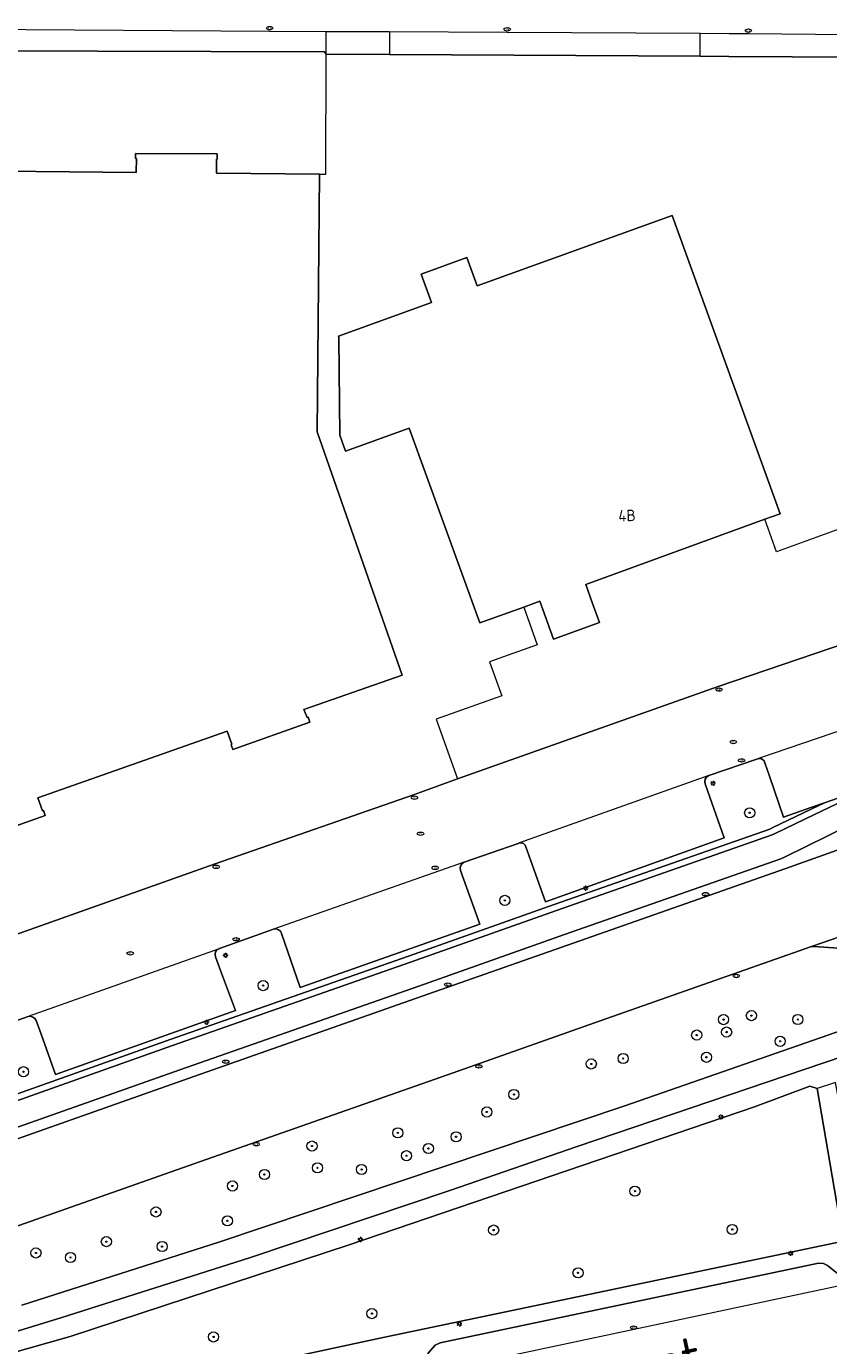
# Model space of a CAD drawing. Header units: metres. Extents: x 92650 to 117222, y 425801 to 461092.
# Tile 89 of 146: x 115641 to 115704, y 426144 to 426248. Entities that reach past the tile are written whole.
import ezdxf
from ezdxf.enums import TextEntityAlignment as Align

# ---------------------------------------------------------------- set-up
doc = ezdxf.new("R2010")
doc.units = ezdxf.units.M
doc.layers.get('0').update_dxf_attribs({"color": 253, "linetype": 'CONTINUOUS', "lineweight": 15})
for name, color, linetype, lineweight in [('B-WE-GR-BEPLANTING_CULTUUR_BODEMBEDEKKER-GV', 253, 'CONTINUOUS', 15), ('B-WE-GR-BEPLANTING_CULTUUR_BOSPLANTSOEN-GV', 253, 'CONTINUOUS', 15), ('B-WE-GR-BOOM-S', 253, 'CONTINUOUS', 15), ('B-WE-GR-GROENVOORZIENING-GV', 253, 'CONTINUOUS', 15), ('B-WE-GR-HAAG-GV', 253, 'CONTINUOUS', 15), ('B-WE-IE-MEUBILAIR-S', 253, 'CONTINUOUS', 15), ('B-WE-OG-BEBOUWING-GV', 253, 'CONTINUOUS', 15), ('B-WE-OG-BEBOUWING-T18', 253, 'CONTINUOUS', 15), ('B-WE-OG-TERREIN_BEGROEID-GV', 253, 'CONTINUOUS', 15), ('B-WE-OG-TERREIN_ERF-GV', 253, 'CONTINUOUS', 15), ('B-WE-OG-TOPOGRAFIE-T18', 7, 'CONTINUOUS', 15), ('B-WE-OG-WEG-GV', 253, 'CONTINUOUS', 15), ('B-WE-VH-GESLOTENVERHARDING_ASFALT-GV', 253, 'CONTINUOUS', 15), ('B-WE-VH-OPENVERHARDING_BETONSTRAATSTEEN-GV', 253, 'CONTINUOUS', 15), ('B-WE-VH-OPENVERHARDING_TEGEL-GV', 253, 'CONTINUOUS', 15)]:
    doc.layers.add(name, color=color, linetype=linetype, lineweight=lineweight)
doc.styles.add('NLCS-ISO', font='NLCS-ISO.ttf')
doc.styles.add('NLCS-ISO-M200-T18', font='NLCS-ISO.ttf', dxfattribs={"height": 0.36})

# ---------------------------------------------------------------- blocks, each defined once
blk = doc.blocks.new('SIE-MEUBILAIR_PAAL_LICHTMAST-SO')
for points in [[(-0.62, 0), (-1, 0)], [(-0.71, 0.71), (-0.44, 0.44)], [(0, 1), (0, 0.62)], [(0.44, 0.44), (0.71, 0.71)], [(1, 0), (0.62, 0)], [(-0.71, -0.71), (-0.44, -0.44)], [(0, -0.62), (0, -1)], [(0.44, -0.44), (0.71, -0.71)]]:
    blk.add_lwpolyline(points)
blk.add_circle((0, 0), 0.5)
blk = doc.blocks.new('SIE-MEUBILAIR_PUT_KOLK-SO')
blk.add_ellipse((0, 0), major_axis=(1.25, 0), ratio=0.54)
at = {"style": 'NLCS-ISO'}
blk.add_text('klk', height=0.75, dxfattribs=at).set_placement((0.03, 0), align=Align.MIDDLE_CENTER)
blk = doc.blocks.new('SIE-MEUBILAIR_PUT_RIOOLPUT-SO')
blk.add_ellipse((0, 0), major_axis=(1.25, 0), ratio=0.54)
at = {"style": 'NLCS-ISO'}
blk.add_text('ri', height=0.75, dxfattribs=at).set_placement((-0.04, 0.07), align=Align.MIDDLE_CENTER)
blk = doc.blocks.new('SGR-BOOM_GBKN-SO')
at = {"linetype": 'ByBlock', "lineweight": 18}
h = blk.add_hatch(color=0, dxfattribs=at)
h.dxf.hatch_style = 1
edge = h.paths.add_edge_path()
edge.add_arc((0, 0), 0.25, 0, 360)
at = {"color": 0, "linetype": 'ByBlock', "lineweight": 18}
for radius in [2, 0.25]:
    blk.add_circle((0, 0), radius, dxfattribs=at)
at = {"color": 0, "linetype": 'ByBlock', "lineweight": 18, "style": 'NLCS-ISO'}
blk.add_attdef('SOORT', (2.5, 0), '', height=1.5, dxfattribs=at)

msp = doc.modelspace()

# ---------------------------------------------------------------- linework, layer by layer
at = {"layer": 'B-WE-GR-BEPLANTING_CULTUUR_BODEMBEDEKKER-GV', "transparency": 33554687, "flags": 128}
for points in [[(115614.263, 426154.341), (115616.703, 426155.143), (115634.67, 426161.445), (115652.576, 426167.782), (115671.354, 426174.373), (115682.836, 426178.421), (115699.821, 426184.375), (115700.074, 426184.496), (115703.094, 426185.941), (115704.138, 426186.441), (115703.072, 426186.068), (115700.92, 426185.316), (115699.799, 426188.547), (115699.437, 426189.592)], [(115698.805, 426189.892), (115695.009, 426188.585)], [(115694.723, 426187.943), (115695.1, 426186.882), (115696.233, 426183.694), (115682.136, 426178.654), (115680.991, 426181.884), (115680.608, 426182.966)], [(115679.994, 426183.251), (115675.725, 426181.78)], [(115675.443, 426181.123), (115676.967, 426176.883), (115662.808, 426171.899), (115661.345, 426176.14)], [(115660.7, 426176.481), (115656.44, 426174.959), (115656.428, 426174.955), (115656.416, 426174.951)], [(115656.131, 426174.32), (115656.539, 426173.221), (115657.703, 426170.087), (115643.522, 426165.036), (115642.392, 426168.208), (115642.01, 426169.279)], [(115641.365, 426169.608), (115638.063, 426168.433)]]:
    msp.add_lwpolyline(points, dxfattribs=at)
at = {"layer": 'B-WE-GR-BEPLANTING_CULTUUR_BODEMBEDEKKER-GV', "transparency": 33554687}
for points in [[(115698.948, 426189.941, 0.0920798), (115698.805, 426189.892)], [(115699.437, 426189.592, 0.405961), (115698.948, 426189.941)], [(115695.009, 426188.585, 0.3923719), (115694.723, 426187.943)], [(115680.094, 426183.286, 0.0507798), (115679.994, 426183.251)], [(115680.608, 426182.966, 0.4079154), (115680.094, 426183.286)], [(115675.725, 426181.78, 0.3462001), (115675.443, 426181.123)], [(115661.345, 426176.14, 0.423556), (115660.7, 426176.481)], [(115656.416, 426174.951, 0.4104709), (115656.131, 426174.32)], [(115642.01, 426169.279, 0.3835806), (115641.365, 426169.608)]]:
    msp.add_lwpolyline(points, format="xyb", dxfattribs=at)
at = {"layer": 'B-WE-GR-BEPLANTING_CULTUUR_BOSPLANTSOEN-GV', "transparency": 33554687, "flags": 128}
for points in [[(115703.126, 426175.126), (115686.007, 426169.112), (115674.418, 426165.017), (115655.413, 426158.343), (115637.853, 426152.165), (115619.628, 426145.795), (115614.263, 426144.019)], [(115640.874, 426146.87), (115656.41, 426151.824), (115688.398, 426162.569), (115708.552, 426169.58), (115706.749, 426174.897), (115703.322, 426175.133), (115703.126, 426175.126)]]:
    msp.add_lwpolyline(points, dxfattribs=at)
at = {"layer": 'B-WE-GR-GROENVOORZIENING-GV', "transparency": 33554687, "flags": 128}
for points in [[(115738.062, 426197.122), (115736.856, 426196.743), (115732.017, 426195.269), (115731.256, 426195.054), (115731.062, 426194.999), (115730.126, 426194.782), (115725.727, 426193.786), (115719.793, 426191.818), (115719.712, 426192.07), (115715.083, 426190.499), (115715.129, 426190.373), (115715.158, 426190.293), (115704.138, 426186.441), (115703.094, 426185.941), (115700.074, 426184.496), (115699.821, 426184.375), (115682.836, 426178.421), (115671.354, 426174.373), (115652.576, 426167.782), (115634.67, 426161.445), (115616.703, 426155.143), (115614.263, 426154.341)], [(115614.263, 426153.814), (115616.864, 426154.67), (115634.836, 426160.973), (115652.742, 426167.31), (115671.52, 426173.901), (115683.002, 426177.949), (115700.012, 426183.912), (115700.29, 426184.045), (115703.31, 426185.49), (115706.323, 426186.932), (115707.26, 426187.321), (115708.191, 426187.634), (115722.417, 426192.459), (115723.404, 426192.745), (115724.365, 426192.965), (115730.238, 426194.295), (115731.187, 426194.515), (115731.392, 426194.573)]]:
    msp.add_lwpolyline(points, dxfattribs=at)
at = {"layer": 'B-WE-GR-HAAG-GV', "transparency": 33554687, "flags": 128}
for points in [[(115738.062, 426197.122), (115736.856, 426196.743), (115732.017, 426195.269), (115731.256, 426195.054), (115731.062, 426194.999), (115730.126, 426194.782), (115725.727, 426193.786), (115719.793, 426191.818), (115719.712, 426192.07), (115715.083, 426190.499), (115715.129, 426190.373), (115715.158, 426190.293), (115704.138, 426186.441), (115703.094, 426185.941), (115700.074, 426184.496), (115699.821, 426184.375), (115682.836, 426178.421), (115671.354, 426174.373), (115652.576, 426167.782), (115634.67, 426161.445), (115616.703, 426155.143), (115614.263, 426154.341)], [(115614.263, 426153.814), (115616.864, 426154.67), (115634.836, 426160.973), (115652.742, 426167.31), (115671.52, 426173.901), (115683.002, 426177.949), (115700.012, 426183.912), (115700.29, 426184.045), (115703.31, 426185.49), (115706.323, 426186.932), (115707.26, 426187.321), (115708.191, 426187.634), (115722.417, 426192.459), (115723.404, 426192.745), (115724.365, 426192.965), (115730.238, 426194.295), (115731.187, 426194.515), (115731.392, 426194.573)]]:
    msp.add_lwpolyline(points, dxfattribs=at)
at = {"layer": 'B-WE-OG-BEBOUWING-GV', "transparency": 33554687, "flags": 128}
msp.add_lwpolyline([(115636.632, 426183.301), (115642.703, 426185.449), (115642.57, 426185.829), (115642.504, 426185.805), (115642.135, 426186.847), (115657.058, 426192.098), (115657.427, 426191.056), (115657.373, 426191.006), (115657.495, 426190.654), (115663.561, 426192.805), (115663.432, 426193.186), (115663.366, 426193.163), (115663.107, 426193.803), (115670.839, 426196.495), (115664.14, 426215.69), (115664.331, 426235.985), (115656.206, 426236.067), (115656.205, 426237.175), (115656.275, 426237.169), (115656.278, 426237.577), (115649.839, 426237.617), (115649.834, 426237.215), (115649.904, 426237.215), (115649.897, 426236.109), (115634.077, 426236.281)], dxfattribs=at)
msp.add_lwpolyline([(115676.974, 426200.622), (115680.431, 426201.872), (115681.704, 426202.332), (115682.782, 426199.348), (115686.392, 426200.652), (115685.85, 426202.152), (115685.314, 426203.636), (115699.433, 426208.785), (115700.642, 426209.226), (115692.124, 426232.737), (115676.771, 426227.175), (115675.956, 426229.422), (115672.337, 426228.111), (115673.151, 426225.863), (115665.836, 426223.213), (115665.87, 426223.119), (115665.871, 426223.052), (115665.929, 426215.417), (115666.387, 426214.148), (115671.4, 426215.959)], close=True, dxfattribs=at)
at = {"layer": 'B-WE-OG-TERREIN_BEGROEID-GV', "transparency": 33554687, "flags": 128}
msp.add_lwpolyline([(115702.982, 426164.112), (115698.633, 426162.481), (115666.684, 426151.614), (115644.673, 426144.401), (115639.593, 426142.936), (115638.439, 426142.603), (115627.116, 426139.338), (115624.445, 426138.738), (115624.297, 426138.575), (115624.491, 426136.943), (115624.973, 426134.86), (115626.641, 426135.122), (115669.212, 426144.294), (115705.496, 426151.887), (115705.577, 426152.113), (115703.573, 426163.93)], close=True, dxfattribs=at)
at = {"layer": 'B-WE-OG-TERREIN_ERF-GV', "transparency": 33554687, "flags": 128}
for points in [[(115634.077, 426236.281), (115649.897, 426236.109), (115649.904, 426237.215), (115649.834, 426237.215), (115649.839, 426237.617), (115656.278, 426237.577), (115656.275, 426237.169), (115656.205, 426237.175), (115656.206, 426236.067), (115664.331, 426235.985), (115664.84, 426235.98), (115664.851, 426245.435), (115664.725, 426245.62), (115619.955, 426245.749)], [(115716.586, 426245.162), (115696.609, 426245.267), (115694.326, 426245.279), (115669.851, 426245.409), (115664.851, 426245.435)], [(115664.331, 426235.985), (115664.14, 426215.69), (115670.839, 426196.495), (115663.107, 426193.803), (115663.366, 426193.163), (115663.432, 426193.186), (115663.561, 426192.805), (115657.495, 426190.654), (115657.373, 426191.006), (115657.427, 426191.056), (115657.058, 426192.098), (115642.135, 426186.847), (115642.504, 426185.805), (115642.57, 426185.829), (115642.703, 426185.449), (115636.632, 426183.301), (115636.521, 426183.622), (115636.564, 426183.703), (115636.195, 426184.745), (115629.006, 426182.162), (115629.513, 426180.742), (115614.768, 426175.525), (115614.267, 426176.943), (115614.263, 426176.942)], [(115680.431, 426201.872), (115676.974, 426200.622), (115671.4, 426215.959), (115666.387, 426214.148), (115665.929, 426215.417), (115665.871, 426223.052), (115665.87, 426223.119), (115665.836, 426223.213), (115673.151, 426225.863), (115672.337, 426228.111), (115675.956, 426229.422), (115676.771, 426227.175), (115692.124, 426232.737), (115700.642, 426209.226), (115699.433, 426208.785)], [(115706.725, 426208.527), (115700.364, 426206.219), (115699.433, 426208.785), (115685.314, 426203.636), (115685.85, 426202.152), (115686.392, 426200.652), (115682.782, 426199.348), (115681.704, 426202.332), (115680.431, 426201.872), (115681.503, 426198.901), (115677.741, 426197.543), (115678.705, 426194.873), (115673.519, 426193.035), (115675.223, 426188.322), (115695.747, 426195.601), (115712.204, 426201.197)], [(115632.547, 426174.72), (115633.001, 426173.44), (115656.109, 426181.637), (115671.737, 426187.086), (115675.223, 426188.322)]]:
    msp.add_lwpolyline(points, dxfattribs=at)
at = {"layer": 'B-WE-OG-WEG-GV', "transparency": 33554687, "flags": 128}
msp.add_lwpolyline([(115614.263, 426150.827), (115617.637, 426151.937), (115635.678, 426158.263), (115653.529, 426164.563), (115672.415, 426171.203), (115683.881, 426175.237), (115701.003, 426181.245), (115707.416, 426183.516), (115707.163, 426184.26), (115706.901, 426185.032), (115706.096, 426184.674), (115700.992, 426182.171), (115700.704, 426182.03), (115683.637, 426176.062), (115672.171, 426172.009), (115653.326, 426165.416), (115635.384, 426159.071), (115617.378, 426152.776), (115614.263, 426151.742)], dxfattribs=at)
at = {"layer": 'B-WE-VH-GESLOTENVERHARDING_ASFALT-GV', "transparency": 33554687, "flags": 128}
for points in [[(115731.42, 426194.581), (115731.392, 426194.573), (115731.187, 426194.515), (115730.238, 426194.295), (115724.365, 426192.965), (115723.404, 426192.745), (115722.417, 426192.459), (115708.191, 426187.634), (115707.26, 426187.321), (115706.323, 426186.932), (115703.31, 426185.49), (115700.29, 426184.045), (115700.012, 426183.912), (115683.002, 426177.949), (115671.52, 426173.901), (115652.742, 426167.31), (115634.836, 426160.973), (115616.864, 426154.67), (115614.263, 426153.814)], [(115614.263, 426151.742), (115617.378, 426152.776), (115635.384, 426159.071), (115653.326, 426165.416), (115672.171, 426172.009), (115683.637, 426176.062), (115700.704, 426182.03), (115700.992, 426182.171), (115706.096, 426184.674), (115706.901, 426185.032), (115707.012, 426185.082), (115707.971, 426185.419), (115722.143, 426190.402), (115722.153, 426190.405), (115723.083, 426190.729), (115724.039, 426190.992), (115725.017, 426191.247), (115725.975, 426191.454), (115729.9, 426192.246), (115731.71, 426192.569), (115732.069, 426192.633)], [(115614.263, 426144.019), (115619.628, 426145.795), (115637.853, 426152.165), (115655.413, 426158.343), (115674.418, 426165.017), (115686.007, 426169.112), (115703.126, 426175.126), (115727.503, 426183.537), (115729.756, 426184.272), (115728.613, 426187.698), (115727.7, 426190.435), (115722.682, 426188.78), (115719.877, 426187.854), (115719.828, 426187.837), (115708.567, 426183.924), (115708.487, 426183.896), (115707.416, 426183.516), (115701.003, 426181.245), (115683.881, 426175.237), (115672.415, 426171.203), (115653.529, 426164.563), (115635.678, 426158.263), (115617.637, 426151.937), (115614.263, 426150.827)], [(115708.552, 426169.58), (115688.398, 426162.569), (115656.41, 426151.824), (115640.874, 426146.87)], [(115614.263, 426138.07), (115621.46, 426139.437), (115634.418, 426142.955), (115643.947, 426145.863), (115658.889, 426150.618), (115674.6, 426155.887), (115684.631, 426159.372), (115705.626, 426166.472), (115709.234, 426167.723)]]:
    msp.add_lwpolyline(points, dxfattribs=at)
at = {"layer": 'B-WE-VH-OPENVERHARDING_BETONSTRAATSTEEN-GV', "transparency": 33554687, "flags": 128}
for points in [[(115619.315, 426245.805), (115619.956, 426245.801), (115619.955, 426245.749), (115664.725, 426245.62), (115664.851, 426245.435), (115664.859, 426247.21), (115660.404, 426247.229), (115637.328, 426247.393), (115619.328, 426247.53)], [(115669.859, 426247.188), (115664.859, 426247.21)], [(115694.326, 426245.279), (115696.609, 426245.267), (115716.586, 426245.162), (115716.616, 426246.858), (115698.136, 426247.042), (115696.619, 426247.05), (115694.336, 426247.063)], [(115664.851, 426245.435), (115669.851, 426245.409)], [(115730.644, 426207.412), (115730.091, 426207.226), (115712.204, 426201.197), (115695.747, 426195.601), (115675.223, 426188.322), (115671.737, 426187.086), (115656.109, 426181.637), (115633.001, 426173.44), (115617.895, 426168.069)], [(115713.976, 426195.05), (115698.948, 426189.941)], [(115699.437, 426189.592), (115699.799, 426188.547), (115700.92, 426185.316), (115703.072, 426186.068), (115704.138, 426186.441), (115715.158, 426190.293), (115715.129, 426190.373), (115715.083, 426190.499), (115713.963, 426193.568)], [(115695.009, 426188.585), (115698.805, 426189.892)], [(115695.009, 426188.585), (115680.094, 426183.286)], [(115680.608, 426182.966), (115680.991, 426181.884), (115682.136, 426178.654), (115696.233, 426183.694), (115695.1, 426186.882), (115694.723, 426187.943)], [(115675.725, 426181.78), (115679.994, 426183.251)], [(115727.134, 426183.293), (115727.294, 426183.423), (115727.503, 426183.537), (115703.126, 426175.126), (115703.322, 426175.133), (115706.749, 426174.897), (115707.048, 426174.876), (115708.813, 426174.755), (115711.291, 426174.584), (115711.236, 426174.743), (115720.112, 426177.825), (115722.468, 426178.643)], [(115675.725, 426181.78), (115660.7, 426176.481)], [(115661.345, 426176.14), (115662.808, 426171.899), (115676.967, 426176.883), (115675.443, 426181.123)], [(115656.416, 426174.951), (115656.428, 426174.955), (115656.44, 426174.959), (115660.7, 426176.481)], [(115656.416, 426174.951), (115641.365, 426169.608)], [(115642.01, 426169.279), (115642.392, 426168.208), (115643.522, 426165.036), (115657.703, 426170.087), (115656.539, 426173.221), (115656.131, 426174.32)], [(115638.063, 426168.433), (115641.365, 426169.608)]]:
    msp.add_lwpolyline(points, dxfattribs=at)
for points in [[(115694.336, 426247.063), (115679.131, 426247.148), (115669.859, 426247.188), (115669.851, 426245.409), (115694.326, 426245.279)], [(115706.452, 426148.659), (115706.083, 426148.741), (115705.568, 426149.037), (115704.37, 426149.991), (115704.067, 426150.133), (115703.67, 426150.162), (115673.841, 426143.893), (115673.455, 426143.708), (115672.863, 426143.047), (115672.488, 426141.884), (115672.084, 426141.493), (115671.689, 426141.26)]]:
    msp.add_lwpolyline(points, close=True, dxfattribs=at)
at = {"layer": 'B-WE-VH-OPENVERHARDING_BETONSTRAATSTEEN-GV', "transparency": 33554687}
for points in [[(115698.805, 426189.892, -0.0920798), (115698.948, 426189.941)], [(115698.948, 426189.941, -0.405961), (115699.437, 426189.592)], [(115694.723, 426187.943, -0.3923719), (115695.009, 426188.585)], [(115679.994, 426183.251, -0.0507798), (115680.094, 426183.286)], [(115680.094, 426183.286, -0.4079154), (115680.608, 426182.966)], [(115675.443, 426181.123, -0.3462001), (115675.725, 426181.78)], [(115660.7, 426176.481, -0.423556), (115661.345, 426176.14)], [(115656.131, 426174.32, -0.4104709), (115656.416, 426174.951)], [(115641.365, 426169.608, -0.3835806), (115642.01, 426169.279)]]:
    msp.add_lwpolyline(points, format="xyb", dxfattribs=at)
at = {"layer": 'B-WE-VH-OPENVERHARDING_TEGEL-GV', "transparency": 33554687, "flags": 128}
for points in [[(115746.227, 426186.553), (115744.927, 426186.141), (115742.225, 426185.284), (115743.939, 426179.543), (115715.922, 426170.065), (115714.96, 426169.667), (115711.065, 426168.345), (115709.234, 426167.723), (115705.626, 426166.472), (115684.631, 426159.372), (115674.6, 426155.887), (115658.889, 426150.618), (115643.947, 426145.863), (115634.418, 426142.955), (115621.46, 426139.437), (115614.263, 426138.07)], [(115614.263, 426136.489), (115622.27, 426138.123), (115623.161, 426134.474), (115624.973, 426134.86), (115624.491, 426136.943), (115624.297, 426138.575), (115624.445, 426138.738), (115627.116, 426139.338), (115638.439, 426142.603), (115639.593, 426142.936), (115644.673, 426144.401), (115666.684, 426151.614), (115698.633, 426162.481), (115702.982, 426164.112), (115703.573, 426163.93)], [(115748.146, 426161.103), (115745.913, 426160.582), (115744.172, 426160.176), (115707.369, 426152.308), (115707.232, 426152.43), (115706.346, 426157.195), (115705.003, 426164.414), (115703.573, 426163.93), (115705.577, 426152.113), (115705.496, 426151.887)], [(115672.863, 426143.047), (115673.455, 426143.708), (115673.841, 426143.893), (115703.67, 426150.162), (115704.067, 426150.133), (115704.37, 426149.991), (115705.568, 426149.037), (115706.083, 426148.741), (115706.452, 426148.659), (115713.591, 426150.091), (115714.974, 426150.433), (115715.526, 426150.729), (115715.752, 426151.048), (115716.497, 426152.63), (115716.768, 426152.838), (115742.148, 426158.281), (115743.453, 426158.342), (115744.059, 426157.884), (115744.678, 426157.264), (115745.275, 426156.906), (115746.009, 426156.833), (115747.134, 426157.067), (115749.551, 426157.743), (115750.587, 426158.317)], [(115705.496, 426151.887), (115669.212, 426144.294), (115626.641, 426135.122), (115624.973, 426134.86)]]:
    msp.add_lwpolyline(points, dxfattribs=at)

# ---------------------------------------------------------------- block references
at = {"layer": 'B-WE-GR-BOOM-S', "transparency": 33554687, "xscale": 0.2, "yscale": 0.2, "zscale": 0.2}
for p in [(115698.241, 426185.662), (115678.942, 426178.759), (115659.897, 426172.04), (115696.183, 426169.362), (115698.377, 426169.674), (115702.04, 426169.373), (115696.422, 426168.382), (115694.066, 426168.146), (115700.648, 426167.65), (115688.271, 426166.296), (115694.832, 426166.394), (115641.007, 426165.254), (115685.758, 426165.866), (115679.656, 426163.463), (115677.519, 426162.082), (115670.51, 426160.433), (115675.101, 426160.129), (115663.743, 426159.401), (115672.915, 426159.202), (115671.193, 426158.639), (115659.995, 426157.153), (115664.173, 426157.68), (115667.65, 426157.547), (115657.471, 426156.251), (115689.199, 426155.84), (115651.446, 426154.206), (115657.074, 426153.504), (115678.061, 426152.779), (115696.871, 426152.828), (115647.534, 426151.865), (115641.985, 426150.973), (115651.927, 426151.478), (115644.711, 426150.618), (115684.712, 426149.411), (115668.464, 426146.195), (115655.985, 426144.357)]:
    msp.add_blockref('SGR-BOOM_GBKN-SO', p, dxfattribs=at)
at = {"layer": 'B-WE-IE-MEUBILAIR-S', "transparency": 33554687, "xscale": 0.2, "yscale": 0.2, "zscale": 0.2}
for name, p in [('SIE-MEUBILAIR_PUT_KOLK-SO', (115660.406, 426247.493)), ('SIE-MEUBILAIR_PUT_KOLK-SO', (115679.132, 426247.398)), ('SIE-MEUBILAIR_PUT_KOLK-SO', (115698.139, 426247.292)), ('SIE-MEUBILAIR_PUT_KOLK-SO', (115695.829, 426195.365)), ('SIE-MEUBILAIR_PUT_RIOOLPUT-SO', (115696.949, 426191.24)), ('SIE-MEUBILAIR_PUT_KOLK-SO', (115697.602, 426189.787)), ('SIE-MEUBILAIR_PAAL_LICHTMAST-SO', (115695.353, 426187.985)), ('SIE-MEUBILAIR_PUT_KOLK-SO', (115671.82, 426186.85)), ('SIE-MEUBILAIR_PUT_RIOOLPUT-SO', (115672.3, 426184.01)), ('SIE-MEUBILAIR_PUT_KOLK-SO', (115656.192, 426181.401)), ('SIE-MEUBILAIR_PUT_KOLK-SO', (115673.456, 426181.324)), ('SIE-MEUBILAIR_PAAL_LICHTMAST-SO', (115685.311, 426179.718)), ('SIE-MEUBILAIR_PUT_KOLK-SO', (115694.761, 426179.243)), ('SIE-MEUBILAIR_PUT_KOLK-SO', (115657.76, 426175.694)), ('SIE-MEUBILAIR_PUT_RIOOLPUT-SO', (115649.418, 426174.586)), ('SIE-MEUBILAIR_PAAL_LICHTMAST-SO', (115656.926, 426174.423)), ('SIE-MEUBILAIR_PUT_KOLK-SO', (115697.192, 426172.801)), ('SIE-MEUBILAIR_PUT_KOLK-SO', (115674.446, 426172.121)), ('SIE-MEUBILAIR_PAAL_LICHTMAST-SO', (115655.429, 426169.152)), ('SIE-MEUBILAIR_PUT_KOLK-SO', (115656.949, 426166.043)), ('SIE-MEUBILAIR_PUT_KOLK-SO', (115676.899, 426165.674)), ('SIE-MEUBILAIR_PAAL_LICHTMAST-SO', (115695.974, 426161.696)), ('SIE-MEUBILAIR_PUT_KOLK-SO', (115659.353, 426159.55)), ('SIE-MEUBILAIR_PAAL_LICHTMAST-SO', (115667.558, 426152.033)), ('SIE-MEUBILAIR_PAAL_LICHTMAST-SO', (115701.467, 426150.954)), ('SIE-MEUBILAIR_PAAL_LICHTMAST-SO', (115675.364, 426145.385)), ('SIE-MEUBILAIR_PUT_KOLK-SO', (115689.091, 426145.09))]:
    msp.add_blockref(name, p, dxfattribs=at)

# ---------------------------------------------------------------- texts
at = {"layer": 'B-WE-OG-BEBOUWING-T18', "transparency": 33554687, "style": 'NLCS-ISO-M200-T18'}
msp.add_text('4B', height=0.9, rotation=2, dxfattribs=at).set_placement((115688.573, 426209.082), align=Align.MIDDLE)
at = {"layer": 'B-WE-OG-TOPOGRAFIE-T18', "transparency": 33554687, "style": 'NLCS-ISO-M200-T18'}
msp.add_text('Apollostraat', height=3, rotation=12.4, dxfattribs=at).set_placement((115683.802, 426140.189), align=Align.MIDDLE)

doc.saveas('drawing.dxf')
